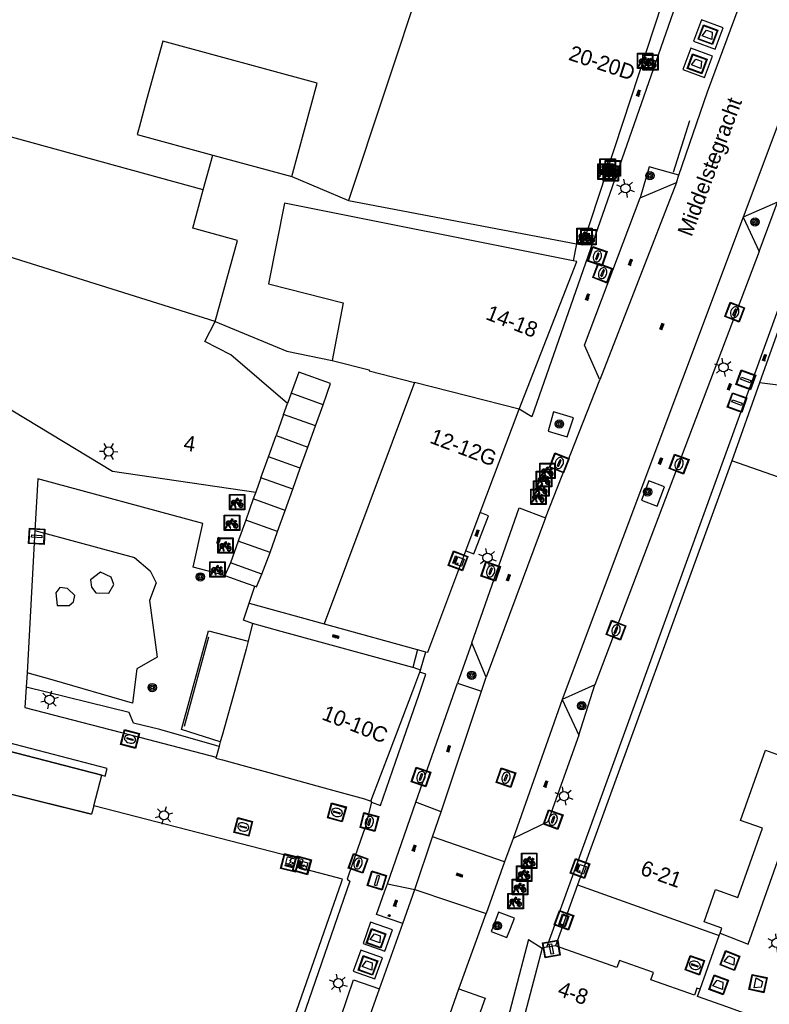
# Model space of a CAD drawing. Header units: metres. Extents: x 93870 to 95789, y 463036 to 464040.
# Tile 65 of 256: x 94046 to 94095, y 463624 to 463688. Entities that reach past the tile are written whole.
import ezdxf
from ezdxf.enums import TextEntityAlignment as Align

# ---------------------------------------------------------------- set-up
doc = ezdxf.new("R2010")
doc.units = ezdxf.units.M
doc.header["$LTSCALE"] = 25.4
for name, color, linetype in [('B_BEBOUWINGSGRENS_0', 1, 'Continuous'), ('B_OVERBOUWLIJN_LIJN_1', 7, 'Continuous'), ('B_TUSSENMUUR_0', 7, 'Continuous'), ('G_GRENS_ALGEMEEN_0', 7, 'Continuous'), ('Q_AFVAL_APART_PLAATS_0', 7, 'Continuous'), ('Q_BLOEMBAK_0', 93, 'Continuous'), ('Q_BOOM_0', 3, 'Continuous'), ('Q_CAI-KAST_0', 10, 'Continuous'), ('Q_ELEKTRAKAST_0', 7, 'Continuous'), ('Q_FIETSENREK_0', 6, 'Continuous'), ('Q_FIETSENREK_LIJN_0', 7, 'Continuous'), ('Q_GASPUT_0', 7, 'Continuous'), ('Q_INSPECTIE_OF_RIOOLPUT_0', 253, 'Continuous'), ('Q_KOLK_0', 254, 'Continuous'), ('Q_LICHTMAST_0', 2, 'Continuous'), ('Q_LIJNAFWATERING_LIJN_0', 7, 'Continuous'), ('Q_STRAATNAAMBORD_0', 7, 'Continuous'), ('Q_VERKEERSBORDPAAL_0', 40, 'Continuous'), ('Q_VLAGGENMAST_0', 191, 'Continuous'), ('Q_WATERLEIDINGPUT_0', 5, 'Continuous'), ('S_GBKN_SYMBOOL_OV_GROOT_0', 7, 'Continuous'), ('T_CULTUURGRENS_0', 76, 'Continuous'), ('T_HEK_0', 57, 'Continuous'), ('T_HEK_LIJN_0', 6, 'Continuous'), ('T_SCHUTTING_0', 6, 'Continuous'), ('V_WEGGRENS_0', 7, 'Continuous'), ('Z_GBKN_HUISNUMMER_0', 252, 'Continuous'), ('Z_STRAATNAAM_0', 252, 'Continuous')]:
    doc.layers.add(name, color=color, linetype=linetype)
doc.layers.add('Q_PAAL_STEEN_0', color=7, linetype='Continuous', true_color=0xa97373)
doc.layers.add('Q_PAALTJE_0', color=7, linetype='Continuous', true_color=0x666666)

# ---------------------------------------------------------------- blocks, each defined once
blk = doc.blocks.new('Q_BLOEMBAK')
for points in [[(-0.5, 0.5), (0.5, 0.5), (0.5, -0.5), (-0.5, -0.5)], [(-0.336, 0.197), (0.331, 0.197), (0.19, -0.251), (-0.196, -0.251)]]:
    blk.add_lwpolyline(points, close=True)
blk.add_lwpolyline([(-0.442, 0.464), (0.438, 0.464, -0.414214), (0.459, 0.442), (0.459, -0.437, -0.414214), (0.438, -0.459), (-0.442, -0.459, -0.414214), (-0.463, -0.437), (-0.463, 0.442), (-0.463, 0.444), (-0.463, 0.446), (-0.463, 0.448), (-0.462, 0.45), (-0.461, 0.451), (-0.46, 0.453), (-0.459, 0.455), (-0.458, 0.456), (-0.457, 0.457), (-0.456, 0.459), (-0.454, 0.46), (-0.453, 0.461), (-0.451, 0.462), (-0.449, 0.462), (-0.447, 0.463), (-0.446, 0.463), (-0.444, 0.464), (-0.442, 0.464)], format="xyb")
blk = doc.blocks.new('Q_AFVAL_APART_PLAATS')
for points in [[(-0.5, 0.5), (0.5, 0.5), (0.5, -0.5), (-0.5, -0.5)], [(-0.336, 0.197), (0.331, 0.197), (0.19, -0.251), (-0.196, -0.251)]]:
    blk.add_lwpolyline(points, close=True)
blk.add_lwpolyline([(-0.442, 0.464), (0.438, 0.464, -0.414214), (0.459, 0.442), (0.459, -0.437, -0.414214), (0.438, -0.459), (-0.442, -0.459, -0.414214), (-0.463, -0.437), (-0.463, 0.442, -0.414214), (-0.442, 0.464)], format="xyb")
blk = doc.blocks.new('Q_STRAATNAAMBORD')
for points in [[(-0.5, 0.5), (0.5, 0.5), (0.5, -0.5), (-0.5, -0.5)], [(-0.369, 0.22), (0.358, 0.22), (0.358, -0.214), (-0.369, -0.214)]]:
    blk.add_lwpolyline(points, close=True)
for points in [[(-0.442, 0.464), (0.438, 0.464, -0.414214), (0.459, 0.442), (0.459, -0.437, -0.414214), (0.438, -0.459), (-0.442, -0.459, -0.414214), (-0.463, -0.437), (-0.463, 0.442), (-0.463, 0.444), (-0.463, 0.446), (-0.463, 0.448), (-0.462, 0.45), (-0.461, 0.451), (-0.46, 0.453), (-0.459, 0.455), (-0.458, 0.456), (-0.457, 0.457), (-0.456, 0.459), (-0.454, 0.46), (-0.453, 0.461), (-0.451, 0.462), (-0.449, 0.462), (-0.447, 0.463), (-0.446, 0.463), (-0.444, 0.464), (-0.442, 0.464)], [(-0.287, 0.16), (0.281, 0.16, -0.414214), (0.303, 0.139), (0.303, -0.134, -0.414214), (0.281, -0.156), (-0.287, -0.156, -0.414214), (-0.308, -0.134), (-0.308, 0.139), (-0.308, 0.14), (-0.308, 0.142), (-0.307, 0.144), (-0.307, 0.146), (-0.306, 0.148), (-0.305, 0.149), (-0.304, 0.151), (-0.303, 0.152), (-0.302, 0.154), (-0.3, 0.155), (-0.299, 0.156), (-0.297, 0.157), (-0.296, 0.158), (-0.294, 0.159), (-0.292, 0.159), (-0.29, 0.16), (-0.288, 0.16), (-0.287, 0.16)]]:
    blk.add_lwpolyline(points, format="xyb")
blk = doc.blocks.new('Q_ELEKTRAKAST')
for points in [[(-0.5, 0.5), (0.5, 0.5), (0.5, -0.5), (-0.5, -0.5)], [(-0.262, 0.264), (0.25, 0.264), (0.25, 0.187), (-0.262, 0.187)], [(-0.262, 0.107), (0.25, 0.107), (0.25, -0.332), (-0.262, -0.332)]]:
    blk.add_lwpolyline(points, close=True)
blk.add_lwpolyline([(-0.442, 0.464), (0.438, 0.464, -0.414214), (0.459, 0.442), (0.459, -0.437, -0.414214), (0.438, -0.459), (-0.442, -0.459, -0.414214), (-0.463, -0.437), (-0.463, 0.442), (-0.463, 0.444), (-0.463, 0.446), (-0.463, 0.448), (-0.462, 0.45), (-0.461, 0.451), (-0.46, 0.453), (-0.459, 0.455), (-0.458, 0.456), (-0.457, 0.457), (-0.456, 0.459), (-0.454, 0.46), (-0.453, 0.461), (-0.451, 0.462), (-0.449, 0.462), (-0.447, 0.463), (-0.446, 0.463), (-0.444, 0.464), (-0.442, 0.464)], format="xyb")
blk.add_lwpolyline([(-0.177, 0.001, -1), (-0.177, -0.069, -1)], format="xyb", close=True)
blk.add_lwpolyline([(0.044, 0.088), (-0.056, -0.112), (0.044, -0.112), (-0.056, -0.312)])
blk = doc.blocks.new('Q_CAI-KAST')
for points in [[(-0.5, 0.5), (0.5, 0.5), (0.5, -0.5), (-0.5, -0.5)], [(-0.262, 0.264), (0.25, 0.264), (0.25, 0.187), (-0.262, 0.187)], [(-0.262, 0.107), (0.25, 0.107), (0.25, -0.332), (-0.262, -0.332)]]:
    blk.add_lwpolyline(points, close=True)
blk.add_lwpolyline([(-0.442, 0.464), (0.438, 0.464, -0.414214), (0.459, 0.442), (0.459, -0.437, -0.414214), (0.438, -0.459), (-0.442, -0.459, -0.414214), (-0.463, -0.437), (-0.463, 0.442), (-0.463, 0.444), (-0.463, 0.446), (-0.463, 0.448), (-0.462, 0.45), (-0.461, 0.451), (-0.46, 0.453), (-0.459, 0.455), (-0.458, 0.456), (-0.457, 0.457), (-0.456, 0.459), (-0.454, 0.46), (-0.453, 0.461), (-0.451, 0.462), (-0.449, 0.462), (-0.447, 0.463), (-0.446, 0.463), (-0.444, 0.464), (-0.442, 0.464)], format="xyb")
blk.add_circle((-0.177, -0.034), 0.0354)
blk = doc.blocks.new('Q_LICHTMAST')
for points in [[(-0.26, 0.15), (-0.52, 0.3)], [(0, 0.3), (0, 0.6)], [(0.26, 0.15), (0.52, 0.3)], [(-0.26, -0.15), (-0.52, -0.3)], [(0, -0.3), (0, -0.6)], [(0.26, -0.15), (0.52, -0.3)]]:
    blk.add_lwpolyline(points)
blk.add_circle((0, 0), 0.3)
blk = doc.blocks.new('Q_VERKEERSBORDPAAL')
for points in [[(-0.5, 0.5), (0.5, 0.5), (0.5, -0.5), (-0.5, -0.5)], [(-0.08, 0.333), (0.071, 0.333), (0.071, -0.329), (-0.08, -0.329)]]:
    blk.add_lwpolyline(points, close=True)
blk.add_lwpolyline([(-0.442, 0.464), (0.438, 0.464, -0.414214), (0.459, 0.442), (0.459, -0.437, -0.414214), (0.438, -0.459), (-0.442, -0.459, -0.414214), (-0.463, -0.437), (-0.463, 0.442), (-0.463, 0.444), (-0.463, 0.446), (-0.463, 0.448), (-0.462, 0.45), (-0.461, 0.451), (-0.46, 0.453), (-0.459, 0.455), (-0.458, 0.456), (-0.457, 0.457), (-0.456, 0.459), (-0.454, 0.46), (-0.453, 0.461), (-0.451, 0.462), (-0.449, 0.462), (-0.447, 0.463), (-0.446, 0.463), (-0.444, 0.464), (-0.442, 0.464)], format="xyb")
blk = doc.blocks.new('Q_VLAGGENMAST')
for points in [[(-0.5, 0.5), (0.5, 0.5), (0.5, -0.5), (-0.5, -0.5)], [(-0.08, 0.333), (0.071, 0.333), (0.071, -0.329), (-0.08, -0.329)]]:
    blk.add_lwpolyline(points, close=True)
blk.add_lwpolyline([(-0.442, 0.464), (0.438, 0.464, -0.414214), (0.459, 0.442), (0.459, -0.437, -0.414214), (0.438, -0.459), (-0.442, -0.459, -0.414214), (-0.463, -0.437), (-0.463, 0.442), (-0.463, 0.444), (-0.463, 0.446), (-0.463, 0.448), (-0.462, 0.45), (-0.461, 0.451), (-0.46, 0.453), (-0.459, 0.455), (-0.458, 0.456), (-0.457, 0.457), (-0.456, 0.459), (-0.454, 0.46), (-0.453, 0.461), (-0.451, 0.462), (-0.449, 0.462), (-0.447, 0.463), (-0.446, 0.463), (-0.444, 0.464), (-0.442, 0.464)], format="xyb")
blk = doc.blocks.new('Q_PAAL_STEEN')
for points in [[(-0.5, 0.5), (0.5, 0.5), (0.5, -0.5), (-0.5, -0.5)], [(-0.08, 0.333), (0.071, 0.333), (0.071, -0.329), (-0.08, -0.329)]]:
    blk.add_lwpolyline(points, close=True)
blk.add_lwpolyline([(-0.442, 0.464), (0.438, 0.464, -0.414214), (0.459, 0.442), (0.459, -0.437, -0.414214), (0.438, -0.459), (-0.442, -0.459, -0.414214), (-0.463, -0.437), (-0.463, 0.442), (-0.463, 0.444), (-0.463, 0.446), (-0.463, 0.448), (-0.462, 0.45), (-0.461, 0.451), (-0.46, 0.453), (-0.459, 0.455), (-0.458, 0.456), (-0.457, 0.457), (-0.456, 0.459), (-0.454, 0.46), (-0.453, 0.461), (-0.451, 0.462), (-0.449, 0.462), (-0.447, 0.463), (-0.446, 0.463), (-0.444, 0.464), (-0.442, 0.464)], format="xyb")
blk = doc.blocks.new('Q_PAALTJE')
at = {"color": 251, "true_color": 0x666666, "xscale": 0.1, "yscale": 0.1, "zscale": 0.01}
blk.add_blockref('Q_PAAL_STEEN', (0, 0), dxfattribs=at)
blk = doc.blocks.new('Q_KOLK')
blk.add_lwpolyline([(-0.5, 0.5), (0.5, 0.5), (0.5, -0.5), (-0.5, -0.5)], close=True)
for points in [[(-0.442, 0.464), (0.438, 0.464, -0.414214), (0.459, 0.442), (0.459, -0.437, -0.414214), (0.438, -0.459), (-0.442, -0.459, -0.414214), (-0.463, -0.437), (-0.463, 0.442, -0.414214), (-0.442, 0.464)], [(-0.345, 0.105, 0.380426), (-0.276, -0.18)], [(-0.008, 0.266, 0.240218), (-0.345, 0.105)], [(-0.194, 0.045, 0.853344), (-0.194, -0.032)], [(0.331, 0.111, 0.240191), (-0.008, 0.266)], [(0.185, -0.032, 0.849746), (0.185, 0.045)], [(0.267, -0.176, 0.380426), (0.331, 0.111)], [(-0.276, -0.18, 0.148452), (0.012, -0.257)], [(0.012, -0.257, 0.131742), (0.267, -0.176)]]:
    blk.add_lwpolyline(points, format="xyb")
for points in [[(-0.194, 0.045), (0.185, 0.045)], [(0.185, -0.032), (-0.194, -0.032)]]:
    blk.add_lwpolyline(points)
blk = doc.blocks.new('Q_WATERLEIDINGPUT')
blk.add_lwpolyline([(-0.5, 0.5), (0.5, 0.5), (0.5, -0.5), (-0.5, -0.5)], close=True)
for points in [[(-0.442, 0.464), (0.438, 0.464, -0.414214), (0.459, 0.442), (0.459, -0.437, -0.414214), (0.438, -0.459), (-0.442, -0.459, -0.414214), (-0.463, -0.437), (-0.463, 0.442), (-0.463, 0.444), (-0.463, 0.446), (-0.463, 0.448), (-0.462, 0.45), (-0.461, 0.451), (-0.46, 0.453), (-0.459, 0.455), (-0.458, 0.456), (-0.457, 0.457), (-0.456, 0.459), (-0.454, 0.46), (-0.453, 0.461), (-0.451, 0.462), (-0.449, 0.462), (-0.447, 0.463), (-0.446, 0.463), (-0.444, 0.464), (-0.442, 0.464)], [(-0.345, 0.105, 0.380426), (-0.276, -0.18)], [(-0.008, 0.266, 0.240218), (-0.345, 0.105)], [(-0.194, 0.045, 0.853344), (-0.194, -0.032)], [(0.331, 0.111, 0.240191), (-0.008, 0.266)], [(0.185, -0.032, 0.849746), (0.185, 0.045)], [(0.267, -0.176, 0.380426), (0.331, 0.111)], [(-0.276, -0.18, 0.148452), (0.012, -0.257)], [(0.012, -0.257, 0.131742), (0.267, -0.176)]]:
    blk.add_lwpolyline(points, format="xyb")
for points in [[(-0.194, 0.045), (0.185, 0.045)], [(0.185, -0.032), (-0.194, -0.032)]]:
    blk.add_lwpolyline(points)
blk = doc.blocks.new('Q_GASPUT')
blk.add_lwpolyline([(-0.5, 0.5), (0.5, 0.5), (0.5, -0.5), (-0.5, -0.5)], close=True)
for points in [[(-0.442, 0.464), (0.438, 0.464, -0.414214), (0.459, 0.442), (0.459, -0.437, -0.414214), (0.438, -0.459), (-0.442, -0.459, -0.414214), (-0.463, -0.437), (-0.463, 0.442), (-0.463, 0.444), (-0.463, 0.446), (-0.463, 0.448), (-0.462, 0.45), (-0.461, 0.451), (-0.46, 0.453), (-0.459, 0.455), (-0.458, 0.456), (-0.457, 0.457), (-0.456, 0.459), (-0.454, 0.46), (-0.453, 0.461), (-0.451, 0.462), (-0.449, 0.462), (-0.447, 0.463), (-0.446, 0.463), (-0.444, 0.464), (-0.442, 0.464)], [(-0.345, 0.105, 0.380426), (-0.276, -0.18)], [(-0.008, 0.266, 0.240218), (-0.345, 0.105)], [(-0.194, 0.045, 0.853344), (-0.194, -0.032)], [(0.331, 0.111, 0.240191), (-0.008, 0.266)], [(0.185, -0.032, 0.849746), (0.185, 0.045)], [(0.267, -0.176, 0.380426), (0.331, 0.111)], [(-0.276, -0.18, 0.148452), (0.012, -0.257)], [(0.012, -0.257, 0.131742), (0.267, -0.176)]]:
    blk.add_lwpolyline(points, format="xyb")
for points in [[(-0.194, 0.045), (0.185, 0.045)], [(0.185, -0.032), (-0.194, -0.032)]]:
    blk.add_lwpolyline(points)
blk = doc.blocks.new('Q_INSPECTIE_OF_RIOOLPUT')
blk.add_lwpolyline([(-0.5, 0.5), (0.5, 0.5), (0.5, -0.5), (-0.5, -0.5)], close=True)
for points in [[(-0.442, 0.464), (0.438, 0.464, -0.414214), (0.459, 0.442), (0.459, -0.437, -0.414214), (0.438, -0.459), (-0.442, -0.459, -0.414214), (-0.463, -0.437), (-0.463, 0.442), (-0.463, 0.444), (-0.463, 0.446), (-0.463, 0.448), (-0.462, 0.45), (-0.461, 0.451), (-0.46, 0.453), (-0.459, 0.455), (-0.458, 0.456), (-0.457, 0.457), (-0.456, 0.459), (-0.454, 0.46), (-0.453, 0.461), (-0.451, 0.462), (-0.449, 0.462), (-0.447, 0.463), (-0.446, 0.463), (-0.444, 0.464), (-0.442, 0.464)], [(-0.345, 0.105, 0.380426), (-0.276, -0.18)], [(-0.008, 0.266, 0.240218), (-0.345, 0.105)], [(-0.194, 0.045, 0.853344), (-0.194, -0.032)], [(0.331, 0.111, 0.240191), (-0.008, 0.266)], [(0.185, -0.032, 0.849746), (0.185, 0.045)], [(0.267, -0.176, 0.380426), (0.331, 0.111)], [(-0.276, -0.18, 0.148452), (0.012, -0.257)], [(0.012, -0.257, 0.131742), (0.267, -0.176)]]:
    blk.add_lwpolyline(points, format="xyb")
for points in [[(-0.194, 0.045), (0.185, 0.045)], [(0.185, -0.032), (-0.194, -0.032)]]:
    blk.add_lwpolyline(points)
blk = doc.blocks.new('Q_FIETSENREK')
for points in [[(-0.5, 0.5), (0.5, 0.5), (0.5, -0.5), (-0.5, -0.5)], [(-0.063, 0.145), (0.184, 0.054), (0.037, -0.093)]]:
    blk.add_lwpolyline(points, close=True)
for points in [[(-0.442, 0.464), (0.438, 0.464, -0.414214), (0.459, 0.442), (0.459, -0.437, -0.414214), (0.438, -0.459), (-0.442, -0.459, -0.414214), (-0.463, -0.437), (-0.463, 0.442), (-0.463, 0.444), (-0.463, 0.446), (-0.463, 0.448), (-0.462, 0.45), (-0.461, 0.451), (-0.46, 0.453), (-0.459, 0.455), (-0.458, 0.456), (-0.457, 0.457), (-0.456, 0.459), (-0.454, 0.46), (-0.453, 0.461), (-0.451, 0.462), (-0.449, 0.462), (-0.447, 0.463), (-0.446, 0.463), (-0.444, 0.464), (-0.442, 0.464)], [(-0.181, 0.106, 0.847256), (-0.324, -0.144)], [(-0.193, 0.075, 0.842492), (-0.305, -0.118)], [(-0.171, 0.065, 0.053288), (-0.193, 0.075)], [(-0.185, -0.134, 0.502492), (-0.147, 0.044)], [(-0.149, 0.089, 0.06236), (-0.181, 0.106)], [(-0.165, -0.161, 0.494489), (-0.125, 0.068)], [(-0.324, -0.144, 0.089606), (-0.421, -0.348)], [(-0.296, -0.162, 0.110942), (-0.375, -0.348)], [(-0.294, -0.105, 0.006942), (-0.305, -0.118)], [(-0.296, -0.162, 0.02458), (-0.283, -0.168)], [(-0.212, -0.105, 0.381614), (-0.294, -0.105)], [(-0.283, -0.168, 0.148109), (-0.198, -0.173)], [(-0.223, -0.136, 0.533998), (-0.276, -0.136)], [(-0.276, -0.136, 0.009682), (-0.271, -0.138)], [(-0.271, -0.138, 0.120201), (-0.218, -0.144)], [(-0.218, -0.144, 0.003554), (-0.223, -0.136)], [(-0.185, -0.134, 0.017985), (-0.212, -0.105)], [(-0.122, -0.348, 0.075837), (-0.198, -0.173)], [(-0.075, -0.348, 0.094234), (-0.165, -0.161)], [(0.095, -0.16, 0.385208), (0.186, -0.333)], [(0.209, -0.054, 0.224648), (0.108, -0.128)], [(0.126, -0.171, 0.376993), (0.197, -0.303)], [(0.212, -0.086, 0.20829), (0.139, -0.139)], [(0.186, -0.333, 1), (0.287, -0.06)], [(0.197, -0.303, 1), (0.276, -0.09)], [(0.287, -0.06, 0.086253), (0.238, -0.051)], [(0.276, -0.09, 0.079305), (0.241, -0.083)]]:
    blk.add_lwpolyline(points, format="xyb")
for points in [[(-0.171, 0.065), (-0.263, -0.038), (-0.239, -0.059), (-0.147, 0.044)], [(0.081, 0.221), (-0.003, 0.252), (-0.149, 0.089)], [(-0.125, 0.068), (-0.086, 0.111), (0.018, -0.131), (0.095, -0.16)], [(0.238, -0.051), (0.229, 0.053), (0.261, 0.093), (0.302, 0.078), (0.314, 0.11), (0.192, 0.155), (0.18, 0.123), (0.231, 0.104), (0.207, 0.076), (-0.04, 0.167), (0, 0.216), (0.07, 0.191), (0.081, 0.221)], [(0.209, -0.054), (0.199, 0.029), (0.057, -0.108)], [(-0.421, -0.348), (-0.375, -0.348)], [(-0.122, -0.348), (-0.075, -0.348)], [(0.057, -0.108), (0.108, -0.128)], [(0.126, -0.171), (0.253, -0.218), (0.241, -0.083)], [(0.139, -0.139), (0.222, -0.17), (0.212, -0.086)]]:
    blk.add_lwpolyline(points)
blk = doc.blocks.new('Q_BOOM')
for radius in [0.27, 0.18, 0.09]:
    blk.add_circle((0, 0), radius)
blk = doc.blocks.new('S_GBKN_SYMBOOL_OV_GROOT')
for points in [[(-0.21875, 0.0625), (0.21875, 0.0625)], [(-0.21875, 0), (0.21875, 0)], [(-0.1875, 0.0625), (-0.1875, 0)], [(-0.125, 0.09375), (-0.125, 0.0625)], [(-0.125, 0), (-0.125, -0.0625)], [(-0.0625, 0.0625), (-0.0625, 0)], [(0, 0.09375), (0, 0.0625)], [(0, 0), (0, -0.0625)], [(0.0625, 0.0625), (0.0625, 0)], [(0.125, 0.09375), (0.125, 0.0625)], [(0.125, 0), (0.125, -0.0625)], [(0.1875, 0.0625), (0.1875, 0)], [(-0.21875, -0.0625), (0.21875, -0.0625)], [(-0.1875, -0.0625), (-0.1875, -0.09375)], [(-0.0625, -0.0625), (-0.0625, -0.09375)], [(0.0625, -0.0625), (0.0625, -0.09375)], [(0.1875, -0.0625), (0.1875, -0.09375)]]:
    blk.add_lwpolyline(points)

msp = doc.modelspace()

# ---------------------------------------------------------------- linework, layer by layer
at = {"layer": 'B_BEBOUWINGSGRENS_0'}
for p, q in [((94058.917, 463678.889), (94064.04, 463677.49)), ((94082.327, 463672.034), (94063.562, 463675.762)), ((94067.73, 463675.93), (94082.54, 463673.133)), ((94078.803, 463662.389), (94082.553, 463671.989)), ((94082.553, 463671.989), (94082.327, 463672.034)), ((94095.84, 463668.114), (94094.421, 463664.099)), ((94072.011, 463664.124), (94066.149, 463648.455)), ((94094.421, 463664.099), (94092.63, 463659.03)), ((94064.003, 463663.42), (94063.767, 463662.761)), ((94063.511, 463662.048), (94063.767, 463662.761)), ((94065.582, 463661.306), (94066.074, 463662.677)), ((94076.281, 463655.675), (94078.803, 463662.389)), ((94063.511, 463662.048), (94063.02, 463660.677)), ((94065.09, 463659.934), (94065.582, 463661.306)), ((94062.528, 463659.305), (94063.02, 463660.677)), ((94064.599, 463658.562), (94065.09, 463659.934)), ((94062.036, 463657.933), (94062.528, 463659.305)), ((94092.63, 463659.03), (94082.604, 463631.496)), ((94064.107, 463657.191), (94064.599, 463658.562)), ((94062.036, 463657.933), (94061.703, 463657.005)), ((94063.615, 463655.819), (94064.107, 463657.191)), ((94061.544, 463656.562), (94061.052, 463655.19)), ((94061.703, 463657.005), (94061.544, 463656.562)), ((94063.123, 463654.448), (94063.615, 463655.819)), ((94075.35, 463653.198), (94076.281, 463655.675)), ((94060.56, 463653.819), (94060.054, 463652.407)), ((94062.631, 463653.076), (94063.123, 463654.448)), ((94062.1, 463651.673), (94062.631, 463653.076)), ((94060.054, 463652.407), (94059.695, 463651.595)), ((94061.504, 463648.476), (94061.215, 463647.334)), ((94072.368, 463645.32), (94072.414, 463645.44)), ((94051.179, 463636.625), (94051.045, 463636.09)), ((94080.3, 463627.4), (94077.453, 463616.49)), ((94080.614, 463627.454), (94080.3, 463627.4)), ((94081.167, 463627.549), (94080.614, 463627.454))]:
    msp.add_line(p, q, dxfattribs=at)
for points in [[(94072.22, 463698.13), (94074.9, 463697.53), (94067.73, 463675.93)], [(94082.54, 463673.133), (94082.942, 463673.059), (94090.206, 463695.136)], [(94058.3, 463676.63), (94038.66, 463682.03), (94038.45, 463681.28), (94036.99, 463681.61), (94038.72, 463687.8), (94034.36, 463689.1)], [(94064.04, 463677.49), (94065.69, 463683.56), (94055.66, 463686.29), (94054.62, 463682.48), (94054.13, 463680.69), (94054.01, 463680.23), (94058.917, 463678.889)], [(94059.065, 463668.086), (94060.51, 463673.354), (94057.618, 463674.149), (94058.3, 463676.63)], [(94063.562, 463675.762), (94062.54, 463670.53), (94067.39, 463669.306), (94066.667, 463665.56)], [(94063.767, 463662.761), (94060.084, 463665.91), (94058.397, 463666.777), (94059.065, 463668.086)], [(94066.667, 463665.56), (94069.068, 463664.95), (94069.068, 463664.89), (94072.011, 463664.124)], [(94041.909, 463664.711), (94052.397, 463658.369), (94061.703, 463657.005)], [(94066.074, 463662.677), (94066.569, 463664.056), (94064.497, 463664.798), (94064.003, 463663.42)], [(94091.858, 463628.377), (94091.97, 463628.69), (94090.82, 463629.1), (94091.57, 463631.21), (94093.01, 463630.69), (94094.61, 463635.18), (94093.18, 463635.69), (94094.81, 463640.24), (94096.24, 463639.73), (94097.84, 463644.21), (94096.41, 463644.73), (94098.04, 463649.28), (94099.47, 463648.77), (94101.07, 463653.25), (94099.63, 463653.76), (94100.527, 463656.253)], [(94061.052, 463655.19), (94060.734, 463654.304), (94060.582, 463653.88), (94060.56, 463653.819)], [(94072.753, 463646.638), (94072.874, 463646.605), (94075.35, 463653.198)], [(94059.695, 463651.595), (94061.157, 463651.069), (94061.639, 463650.895)], [(94061.639, 463650.895), (94061.761, 463650.852), (94062.1, 463651.673)], [(94071.906, 463645.623), (94063.357, 463647.961), (94061.504, 463648.476)], [(94066.149, 463648.455), (94072.577, 463646.687), (94072.753, 463646.638)], [(94061.215, 463647.334), (94061.081, 463646.807), (94060.229, 463643.753), (94059.52, 463641.194), (94059.403, 463640.799)], [(94072.414, 463645.44), (94071.986, 463645.603), (94071.906, 463645.623)], [(94069.173, 463636.929), (94070.428, 463640.236), (94071.905, 463644.106), (94072.368, 463645.32)], [(94051.045, 463636.09), (94043.567, 463637.936), (94041.834, 463636.884), (94036.156, 463638.376), (94037.205, 463642.387)], [(94059.318, 463640.485), (94059.246, 463640.175), (94059.141, 463639.804)], [(94059.403, 463640.799), (94059.35, 463640.623), (94059.318, 463640.485)], [(94059.141, 463639.804), (94059.122, 463639.737), (94059.54, 463639.619), (94061.034, 463639.215), (94062.553, 463638.81), (94065.67, 463637.941), (94067.246, 463637.509), (94068.763, 463637.093), (94069.173, 463636.929)], [(94067.337, 463631.883), (94064.626, 463632.588), (94064.777, 463633.127), (94051.179, 463636.625)], [(94062.243, 463617.294), (94067.267, 463631.682), (94067.337, 463631.883)], [(94082.604, 463631.496), (94091.801, 463628.216), (94091.858, 463628.377)], [(94090.39, 463624.26), (94090.558, 463624.731), (94090.36, 463624.801), (94090.192, 463624.331), (94087.367, 463625.338), (94087.535, 463625.809), (94085.321, 463626.599), (94085.153, 463626.128), (94081.167, 463627.549)], [(94094.227, 463622.748), (94094.14, 463622.92), (94092.304, 463623.576), (94090.39, 463624.26)]]:
    msp.add_lwpolyline(points, dxfattribs=at)
at = {"layer": 'B_OVERBOUWLIJN_LIJN_1'}
for p, q in [((94082.604, 463631.496), (94081.167, 463627.549)), ((94090.558, 463624.731), (94091.801, 463628.216))]:
    msp.add_line(p, q, dxfattribs=at)
at = {"layer": 'B_TUSSENMUUR_0'}
for p, q in [((94059.065, 463668.086), (94035.899, 463675.366)), ((94078.803, 463662.389), (94072.011, 463664.124)), ((94066.074, 463662.677), (94064.003, 463663.42)), ((94065.582, 463661.306), (94063.511, 463662.048)), ((94063.02, 463660.677), (94065.09, 463659.934)), ((94064.599, 463658.562), (94062.528, 463659.305)), ((94099.53, 463656.61), (94092.63, 463659.03)), ((94064.107, 463657.191), (94062.036, 463657.933)), ((94063.615, 463655.819), (94061.544, 463656.562)), ((94063.123, 463654.448), (94061.052, 463655.19)), ((94062.631, 463653.076), (94060.56, 463653.819)), ((94062.1, 463651.673), (94060.054, 463652.407))]:
    msp.add_line(p, q, dxfattribs=at)
msp.add_lwpolyline([(94101.47, 463663.01), (94101.494, 463663.212), (94094.421, 463664.099)], dxfattribs=at)
at = {"layer": 'G_GRENS_ALGEMEEN_0'}
for p, q in [((94058.3, 463676.63), (94058.917, 463678.889)), ((94064.04, 463677.49), (94067.73, 463675.93)), ((94059.065, 463668.086), (94063.724, 463666.149)), ((94061.278, 463649.796), (94061.639, 463650.895)), ((94061.278, 463649.796), (94066.149, 463648.455)), ((94044.387, 463640.525), (94051.699, 463638.629)), ((94051.699, 463638.629), (94044.387, 463640.525))]:
    msp.add_line(p, q, dxfattribs=at)
for points in [[(94061.504, 463648.476), (94060.914, 463648.685), (94061.278, 463649.796)], [(94059.403, 463640.799), (94056.874, 463641.594), (94058.634, 463648), (94061.215, 463647.334)], [(94044.387, 463640.525), (94043.782, 463637.887), (94051.045, 463636.09)]]:
    msp.add_lwpolyline(points, dxfattribs=at)
at = {"layer": 'Q_FIETSENREK_LIJN_0'}
msp.add_line((94089.884, 463681.115), (94088.814, 463677.759), dxfattribs=at)
at = {"layer": 'Q_LIJNAFWATERING_LIJN_0'}
msp.add_line((94057.082, 463641.819), (94058.649, 463647.599), dxfattribs=at)
at = {"layer": 'T_CULTUURGRENS_0'}
msp.add_line((94046.803, 463644.344), (94046.712, 463643.031), dxfattribs=at)
for points in [[(94047.368, 463654.509), (94050.246, 463653.74), (94053.832, 463652.754), (94054.847, 463651.896), (94055.241, 463651.12), (94054.804, 463649.963), (94055.308, 463646.28), (94053.991, 463645.524), (94053.696, 463643.297), (94048.494, 463644.827), (94046.854, 463645.269)], [(94051.322, 463650.462), (94052.173, 463650.439), (94052.489, 463651.006), (94052.324, 463651.486), (94051.627, 463651.815), (94050.98, 463651.305), (94051.045, 463650.826), (94051.322, 463650.462)], [(94049.579, 463649.636), (94049.874, 463649.875), (94049.954, 463650.294), (94049.485, 463650.748), (94048.991, 463650.814), (94048.713, 463650.463), (94048.798, 463649.642), (94049.579, 463649.636)], [(94055.472, 463641.601), (94053.765, 463641.994), (94053.473, 463642.706), (94046.803, 463644.344)], [(94046.712, 463643.031), (94054.747, 463640.935), (94059.141, 463639.804)]]:
    msp.add_lwpolyline(points, dxfattribs=at)
at = {"layer": 'T_HEK_0'}
for p, q in [((94082.54, 463673.133), (94082.327, 463672.034)), ((94063.724, 463666.149), (94066.667, 463665.56))]:
    msp.add_line(p, q, dxfattribs=at)
at = {"layer": 'T_HEK_LIJN_0'}
msp.add_line((94072.213, 463646.787), (94071.906, 463645.623), dxfattribs=at)
at = {"layer": 'T_SCHUTTING_0'}
msp.add_line((94059.318, 463640.485), (94055.472, 463641.601), dxfattribs=at)
at = {"layer": 'V_WEGGRENS_0'}
for p, q in [((94080.614, 463627.454), (94108.262, 463703.733)), ((94099.62, 463691.578), (94093.35, 463674.85)), ((94091.04, 463682.99), (94093.98, 463690.924)), ((94090.644, 463687.678), (94090.13, 463686.29)), ((94089.96, 463685.831), (94089.445, 463684.443)), ((94089.181, 463677.588), (94091.04, 463682.99)), ((94089.02, 463677.12), (94089.181, 463677.588)), ((94089.02, 463677.12), (94084.044, 463664.3)), ((94086.673, 463676.123), (94089.02, 463677.12)), ((94095.59, 463675.83), (94093.35, 463674.85)), ((94094.4, 463672.64), (94095.59, 463675.83)), ((94093.35, 463674.85), (94081.597, 463643.538)), ((94093.35, 463674.85), (94094.4, 463672.64)), ((94094.4, 463672.64), (94083.72, 463644.5)), ((94080.52, 463655.34), (94084.044, 463664.3)), ((94087.241, 463657.747), (94086.762, 463656.485)), ((94080.52, 463655.34), (94076.677, 463644.987)), ((94047.368, 463654.509), (94046.854, 463645.269)), ((94075.728, 463647.221), (94074.797, 463644.606)), ((94076.677, 463644.987), (94075.728, 463647.221)), ((94072.414, 463645.44), (94072.753, 463646.638)), ((94046.854, 463645.269), (94046.803, 463644.344)), ((94076.358, 463644.072), (94076.677, 463644.987)), ((94072.105, 463636.869), (94074.797, 463644.606)), ((94074.797, 463644.606), (94076.358, 463644.072)), ((94083.72, 463644.5), (94081.597, 463643.538)), ((94082.685, 463641.228), (94083.72, 463644.5)), ((94073.738, 463636.256), (94076.358, 463644.072)), ((94081.597, 463643.538), (94078.414, 463634.525)), ((94081.597, 463643.538), (94082.685, 463641.228)), ((94051.179, 463636.625), (94051.699, 463638.629)), ((94069.173, 463636.929), (94069.231, 463636.863)), ((94070.266, 463631.581), (94072.105, 463636.869)), ((94073.738, 463636.256), (94072.105, 463636.869)), ((94073.19, 463634.62), (94073.738, 463636.256)), ((94072.037, 463631.2), (94073.19, 463634.62)), ((94077.859, 463633.009), (94073.19, 463634.62)), ((94078.414, 463634.525), (94077.859, 463633.009)), ((94077.859, 463633.009), (94076.673, 463629.638)), ((94067.816, 463631.738), (94044.474, 463564.507)), ((94067.632, 463631.871), (94067.816, 463631.738)), ((94070.073, 463631.053), (94070.266, 463631.581)), ((94070.266, 463631.581), (94072.037, 463631.2)), ((94071.258, 463629.003), (94072.037, 463631.2)), ((94072.037, 463631.2), (94076.673, 463629.638)), ((94074.899, 463624.754), (94076.673, 463629.638)), ((94069.162, 463629.08), (94068.674, 463627.704)), ((94069.746, 463624.745), (94071.258, 463629.003)), ((94079.41, 463627.949), (94080.3, 463627.4)), ((94068.52, 463627.27), (94068.032, 463625.894)), ((94072.538, 463618.165), (94074.899, 463624.754))]:
    msp.add_line(p, q, dxfattribs=at)
for points in [[(94094.333, 463703.991), (94079.633, 463661.886), (94078.803, 463662.389)], [(94090.13, 463686.29), (94091.537, 463685.769), (94092.051, 463687.157), (94090.644, 463687.678)], [(94089.445, 463684.443), (94090.852, 463683.922), (94091.366, 463685.309), (94089.96, 463685.831)], [(94089.181, 463677.588), (94087.261, 463678.126), (94086.673, 463676.123)], [(94084.044, 463664.3), (94083.054, 463666.542), (94086.673, 463676.123)], [(94082.331, 463661.836), (94081.05, 463662.21), (94080.696, 463660.974), (94081.933, 463660.605), (94082.331, 463661.836)], [(94059.695, 463651.595), (94057.632, 463652.13), (94058.264, 463654.978), (94047.543, 463657.859), (94047.368, 463654.509)], [(94086.762, 463656.485), (94087.782, 463656.098), (94088.26, 463657.359), (94087.241, 463657.747)], [(94075.728, 463647.221), (94078.81, 463655.99), (94080.52, 463655.34)], [(94075.35, 463653.198), (94075.86, 463653), (94076.81, 463655.47), (94076.281, 463655.675)], [(94091.858, 463628.377), (94093.69, 463627.66), (94102.23, 463651.74)], [(94069.231, 463636.863), (94069.798, 463636.655), (94070.966, 463640.025), (94072.306, 463643.814), (94072.756, 463645.182), (94072.368, 463645.32)], [(94051.699, 463638.629), (94051.928, 463638.57), (94052.052, 463639.054), (94037.093, 463642.952), (94037.028, 463642.7)], [(94082.685, 463641.228), (94080.682, 463635.599), (94078.414, 463634.525)], [(94069.231, 463636.863), (94068.806, 463635.246), (94067.985, 463632.884), (94067.632, 463631.871)], [(94071.258, 463629.003), (94069.537, 463629.589), (94070.073, 463631.053)], [(94078.242, 463628.67), (94078.499, 463629.347), (94077.479, 463629.734), (94077.297, 463629.253)], [(94068.674, 463627.704), (94070.087, 463627.202), (94070.576, 463628.578), (94069.162, 463629.08)], [(94077.297, 463629.253), (94077.001, 463628.473), (94078.02, 463628.086), (94078.242, 463628.67)], [(94079.41, 463627.949), (94076.5, 463616.798), (94070.313, 463600.847), (94070.233, 463600.578)], [(94068.032, 463625.894), (94069.445, 463625.393), (94069.934, 463626.769), (94068.52, 463627.27)], [(94066.826, 463621.693), (94068.055, 463625.345), (94069.746, 463624.745)], [(94056.109, 463585.688), (94067.95, 463619.685), (94069.746, 463624.745)], [(94074.899, 463624.754), (94076.611, 463624.141), (94074.25, 463617.551)]]:
    msp.add_lwpolyline(points, dxfattribs=at)
at = {"layer": 'Z_STRAATNAAM_0'}
msp.add_line((94091.3, 463678.093), (94091.649, 463679.03), dxfattribs=at)

# ---------------------------------------------------------------- block references
at = {"layer": 'Q_AFVAL_APART_PLAATS_0'}
for p, rotation in [((94091.074, 463686.705), 159.6808421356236), ((94090.373, 463684.813), 159.6808421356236), ((94069.522, 463628.028), 160.4412747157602), ((94068.992, 463626.273), 160.4772873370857)]:
    msp.add_blockref('Q_AFVAL_APART_PLAATS', p, dxfattribs=dict(at, rotation=rotation))
at = {"layer": 'Q_BLOEMBAK_0'}
for p, rotation in [((94092.503, 463626.59), 158.6258401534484), ((94094.328, 463625.097), 77.81559300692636), ((94091.768, 463625.013), 160.3347987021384)]:
    msp.add_blockref('Q_BLOEMBAK', p, dxfattribs=dict(at, rotation=rotation))
at = {"layer": 'Q_BOOM_0'}
for p, rotation in [((94087.301, 463677.551), 73.63988897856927), ((94094.13, 463674.545), 115.4130061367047), ((94081.426, 463661.429), 74.01787604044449), ((94087.148, 463657.023), 69.21542864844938), ((94058.105, 463651.502), 165.4616896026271), ((94075.726, 463645.114), 70.40310375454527), ((94054.98, 463644.313), 82.45423373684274), ((94082.875, 463643.129), 72.44678003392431), ((94077.388, 463628.844), 69.21888834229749)]:
    msp.add_blockref('Q_BOOM', p, dxfattribs=dict(at, rotation=rotation))
at = {"layer": 'Q_CAI-KAST_0'}
for p, rotation in [((94074.841, 463652.542), 69.41634098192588), ((94082.761, 463632.565), 69.99183540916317)]:
    msp.add_blockref('Q_CAI-KAST', p, dxfattribs=dict(at, rotation=rotation))
at = {"layer": 'Q_ELEKTRAKAST_0'}
for p, rotation in [((94063.922, 463632.935), 165.5738068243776), ((94064.71, 463632.782), 74.34986807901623)]:
    msp.add_blockref('Q_ELEKTRAKAST', p, dxfattribs=dict(at, rotation=rotation))
at = {"layer": 'Q_FIETSENREK_0'}
for p in [(94086.986, 463685.007), (94087.333, 463684.907), (94084.418, 463677.815), (94084.557, 463678.154), (94084.765, 463677.694), (94084.891, 463678.03), (94083.06, 463673.646), (94083.321, 463673.555), (94080.425, 463657.856), (94080.643, 463658.383), (94080.251, 463657.246), (94080.061, 463656.695), (94060.498, 463656.356), (94060.161, 463655.014), (94059.738, 463653.535), (94059.213, 463651.989), (94079.469, 463633.072), (94079.134, 463632.232), (94078.864, 463631.364), (94078.584, 463630.451)]:
    msp.add_blockref('Q_FIETSENREK', p, dxfattribs=at)
at = {"layer": 'Q_GASPUT_0'}
for p, rotation in [((94060.89, 463635.268), 165.5738068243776), ((94068.352, 463632.896), 70.83322380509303)]:
    msp.add_blockref('Q_GASPUT', p, dxfattribs=dict(at, rotation=rotation))
at = {"layer": 'Q_INSPECTIE_OF_RIOOLPUT_0'}
for p, rotation in [((94077.955, 463638.466), 70.54899272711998), ((94066.973, 463636.21), 164.6650154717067), ((94069.086, 463635.584), 75.27387986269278)]:
    msp.add_blockref('Q_INSPECTIE_OF_RIOOLPUT', p, dxfattribs=dict(at, rotation=rotation))
at = {"layer": 'Q_KOLK_0'}
for p, rotation in [((94084.234, 463671.226), 69.30710779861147), ((94092.809, 463668.688), 69.21669786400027), ((94081.419, 463658.898), 68.53010845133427), ((94089.2, 463658.825), 69.21669786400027), ((94076.962, 463651.863), 70.63519009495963), ((94085.102, 463648.041), 69.21669786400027), ((94053.536, 463640.975), 165.3797065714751), ((94072.439, 463638.507), 70.81524766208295), ((94081.022, 463635.745), 70.41261814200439), ((94090.22, 463626.281), 160.5296980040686)]:
    msp.add_blockref('Q_KOLK', p, dxfattribs=dict(at, rotation=rotation))
at = {"layer": 'Q_LICHTMAST_0'}
for p, rotation in [((94085.721, 463676.733), 70.75451715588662), ((94092.083, 463665.111), 69.21669786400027), ((94052.155, 463659.641), 148.8390209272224), ((94076.757, 463652.749), 70.63519009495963), ((94048.314, 463643.525), 166.2025044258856), ((94081.724, 463637.269), 70.41261814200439), ((94055.749, 463636.021), 165.5738068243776), ((94095.516, 463627.733), 63.91819117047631), ((94067.064, 463625.115), 71.40047614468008)]:
    msp.add_blockref('Q_LICHTMAST', p, dxfattribs=dict(at, rotation=rotation))
at = {"layer": 'Q_PAAL_STEEN_0', "rotation": 70.0765023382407}
for p in [(94093.533, 463664.295), (94092.963, 463662.821)]:
    msp.add_blockref('Q_PAAL_STEEN', p, dxfattribs=at)
at = {"layer": 'Q_PAALTJE_0', "rotation": 161.1963062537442}
msp.add_blockref('Q_PAALTJE', (94070.374, 463629.507), dxfattribs=at)
at = {"layer": 'Q_STRAATNAAMBORD_0', "rotation": 69.99475130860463}
msp.add_blockref('Q_STRAATNAAMBORD', (94081.719, 463629.209), dxfattribs=at)
at = {"layer": 'Q_VERKEERSBORDPAAL_0'}
for p, rotation in [((94069.573, 463631.788), 163.1169445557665), ((94080.905, 463627.339), 9.74770755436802)]:
    msp.add_blockref('Q_VERKEERSBORDPAAL', p, dxfattribs=dict(at, rotation=rotation))
at = {"layer": 'Q_VLAGGENMAST_0', "rotation": 86.81604872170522}
msp.add_blockref('Q_VLAGGENMAST', (94047.482, 463654.138), dxfattribs=at)
at = {"layer": 'Q_WATERLEIDINGPUT_0', "rotation": 70.75451715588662}
msp.add_blockref('Q_WATERLEIDINGPUT', (94083.892, 463672.313), dxfattribs=at)
at = {"layer": 'S_GBKN_SYMBOOL_OV_GROOT_0'}
for p, rotation in [((94086.568, 463682.915), 71.78723248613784), ((94086.037, 463671.937), 69.30710779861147), ((94083.258, 463669.676), 70.75451715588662), ((94088.085, 463667.767), 69.42631019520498), ((94094.752, 463665.746), 70.53533595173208), ((94092.468, 463663.853), 70.0765023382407), ((94087.998, 463659.026), 69.42631019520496), ((94076.08, 463654.356), 69.4008733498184), ((94059.299, 463653.871), 70.28450681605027), ((94078.124, 463651.462), 70.63519009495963), ((94066.902, 463647.618), 164.7046251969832), ((94074.232, 463640.354), 71.46834211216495), ((94080.55, 463638.054), 70.54899272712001), ((94072.002, 463633.89), 70.82393375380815), ((94074.95, 463632.129), 160.963427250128), ((94070.787, 463630.316), 70.47679547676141)]:
    msp.add_blockref('S_GBKN_SYMBOOL_OV_GROOT', p, dxfattribs=dict(at, rotation=rotation))

# ---------------------------------------------------------------- texts
at = {"layer": 'Z_GBKN_HUISNUMMER_0', "linetype": 'Continuous'}
for s, rotation, p in [('20-20D', 341.8, (94084.199, 463684.879)), ('14-18', 338.7, (94078.349, 463668.099)), ('12-12G', 339.4, (94075.202, 463659.911)), ('4', 351.6, (94057.413, 463660.161)), ('10-10C', 338.7, (94068.16, 463641.937)), ('6-21', 340.3, (94088.042, 463632.211)), ('4-8', 340.4, (94082.321, 463624.484))]:
    msp.add_text(s, height=1, rotation=rotation, dxfattribs=at).set_placement(p, align=Align.MIDDLE)
at = {"layer": 'Z_STRAATNAAM_0', "linetype": 'Continuous'}
msp.add_text('Middelstegracht', height=1, rotation=69.57138, dxfattribs=at).set_placement((94091.3, 463678.093), align=Align.MIDDLE)

doc.saveas('drawing.dxf')
